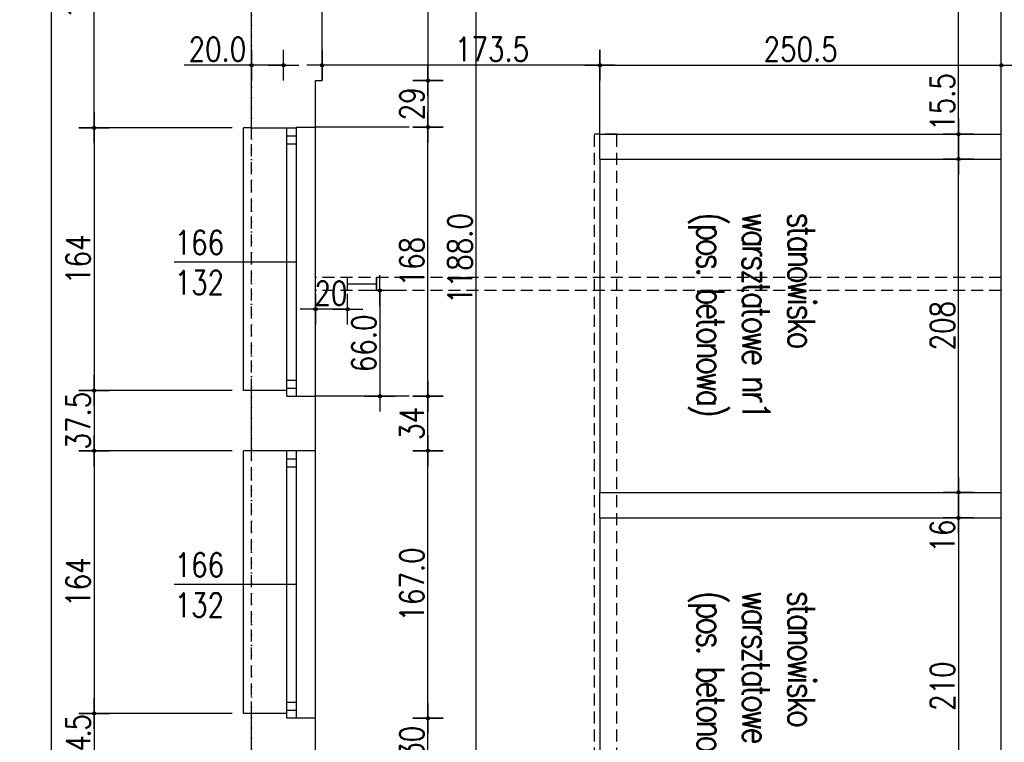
# Model space of a CAD drawing. Header units: millimetres. Extents: x 22865 to 60762, y -18816 to 15611.
# Tile 43 of 256: x 40391 to 41006, y -11861 to -11410. Entities that reach past the tile are written whole.
import ezdxf

# ---------------------------------------------------------------- set-up
doc = ezdxf.new("R2010")
doc.units = ezdxf.units.MM
doc.linetypes.add('DASHED2', pattern=[0.375, 0.25, -0.125])
doc.linetypes.add('DOT', pattern=[6.35, 0, -6.35])
for name, color, linetype in [('OPISY', 6, 'Continuous'), ('sciany murowane', 4, 'Continuous'), ('widokowa', 2, 'Continuous'), ('wyburzenia', 14, 'Continuous'), ('WYMIARY', 6, 'Continuous')]:
    doc.layers.add(name, color=color, linetype=linetype)
doc.styles.add('1-100', font='simplex.shx', dxfattribs={"width": 0.8, "height": 15})
doc.dimstyles.new('1-100', dxfattribs={"dimscale": 0.5, "dimtxt": 100, "dimasz": 1, "dimexe": 0.18, "dimexo": 0.0625, "dimgap": 5, "dimtad": 1, "dimdec": 1, "dimzin": 0, "dimdsep": 46, "dimtxsty": '1-100', "dimblk1": 'K', "dimblk2": 'K', "dimsah": 1, "dimcen": 0.09, "dimse1": 1, "dimse2": 1, "dimadec": 0, "dimazin": 0, "dimtfac": 1, "dimtdec": 1, "dimtofl": 0, "dimtmove": 0, "dimatfit": 3, "dimldrblk": 'K', "dimfxl": 0, "dimtolj": 1, "dimtzin": 0, "dimarcsym": 0})

# ---------------------------------------------------------------- blocks, each defined once
blk = doc.blocks.new('K')
for p, q in [((0, -19.1), (0, 19.1)), ((-19.1, 0), (19.1, 0))]:
    blk.add_line(p, q)
blk.add_circle((0, 0), 2.02)
blk = doc.blocks.new('*D2466')
at = {"layer": 'WYMIARY', "color": 0, "lineweight": -2}
blk.add_line((40646.32, -11295.15), (40646.32, -11447.15), dxfattribs=at)
at = {"layer": 'WYMIARY', "color": 0, "linetype": 'ByBlock', "lineweight": -2, "xscale": 0.5, "yscale": 0.5, "zscale": 0.5}
for p, rotation in [((40646.32, -11294.65), 89.99999999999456), ((40646.32, -11447.65), 269.9999999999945)]:
    blk.add_blockref('K', p, dxfattribs=dict(at, rotation=rotation))
at = {"layer": 'WYMIARY', "color": 0, "ltscale": 0.2, "insert": (40636.32, -11371.15), "char_height": 15, "attachment_point": 5, "rotation": 90, "style": '1-100'}
blk.add_mtext('\\A1;153.0', dxfattribs=at)
blk = doc.blocks.new('*D2467')
at = {"layer": 'WYMIARY', "color": 0, "lineweight": -2}
blk.add_line((40437.97, -11476.65), (40437.97, -11295.15), dxfattribs=at)
at = {"layer": 'WYMIARY', "color": 0, "linetype": 'ByBlock', "lineweight": -2, "xscale": 0.5, "yscale": 0.5, "zscale": 0.5}
for p, rotation in [((40437.97, -11294.65), 89.99999999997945), ((40437.97, -11477.15), 269.9999999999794)]:
    blk.add_blockref('K', p, dxfattribs=dict(at, rotation=rotation))
at = {"layer": 'WYMIARY', "color": 0, "ltscale": 0.2, "insert": (40427.97, -11385.9), "char_height": 15, "attachment_point": 5, "rotation": 90, "style": '1-100'}
blk.add_mtext('\\A1;182.5', dxfattribs=at)
blk = doc.blocks.new('*D2468')
at = {"layer": 'WYMIARY', "color": 0, "lineweight": -2, "ltscale": 0.2}
blk.add_line((40437.97, -11477.65), (40437.97, -11640.65), dxfattribs=at)
at = {"layer": 'WYMIARY', "color": 0, "linetype": 'ByBlock', "lineweight": -2, "xscale": 0.5, "yscale": 0.5, "zscale": 0.5}
for p, rotation in [((40437.97, -11477.15), 89.99999999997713), ((40437.97, -11641.15), 269.9999999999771)]:
    blk.add_blockref('K', p, dxfattribs=dict(at, rotation=rotation))
at = {"layer": 'WYMIARY', "color": 0, "ltscale": 0.2, "insert": (40427.97, -11559.15), "char_height": 15, "attachment_point": 5, "rotation": 90, "style": '1-100'}
blk.add_mtext('\\A1;164', dxfattribs=at)
blk = doc.blocks.new('*D2469')
at = {"layer": 'WYMIARY', "color": 0, "lineweight": -2, "ltscale": 0.2}
blk.add_line((40437.97, -11641.65), (40437.97, -11678.15), dxfattribs=at)
at = {"layer": 'WYMIARY', "color": 0, "linetype": 'ByBlock', "lineweight": -2, "xscale": 0.5, "yscale": 0.5, "zscale": 0.5}
for p, rotation in [((40437.97, -11641.15), 89.99999999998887), ((40437.97, -11678.65), 269.9999999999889)]:
    blk.add_blockref('K', p, dxfattribs=dict(at, rotation=rotation))
at = {"layer": 'WYMIARY', "color": 0, "ltscale": 0.2, "insert": (40427.97, -11659.9), "char_height": 15, "attachment_point": 5, "rotation": 90, "style": '1-100'}
blk.add_mtext('\\A1;37.5', dxfattribs=at)
blk = doc.blocks.new('*D2470')
at = {"layer": 'WYMIARY', "color": 0, "lineweight": -2, "ltscale": 0.2}
blk.add_line((40437.97, -11679.15), (40437.97, -11842.15), dxfattribs=at)
at = {"layer": 'WYMIARY', "color": 0, "linetype": 'ByBlock', "lineweight": -2, "xscale": 0.5, "yscale": 0.5, "zscale": 0.5}
for p, rotation in [((40437.97, -11678.65), 89.99999999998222), ((40437.97, -11842.65), 269.9999999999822)]:
    blk.add_blockref('K', p, dxfattribs=dict(at, rotation=rotation))
at = {"layer": 'WYMIARY', "color": 0, "ltscale": 0.2, "insert": (40427.97, -11760.65), "char_height": 15, "attachment_point": 5, "rotation": 90, "style": '1-100'}
blk.add_mtext('\\A1;164', dxfattribs=at)
blk = doc.blocks.new('*D2471')
at = {"layer": 'WYMIARY', "color": 0, "lineweight": -2, "ltscale": 0.2}
blk.add_line((40437.97, -11843.15), (40437.97, -11876.65), dxfattribs=at)
at = {"layer": 'WYMIARY', "color": 0, "linetype": 'ByBlock', "lineweight": -2, "xscale": 0.5, "yscale": 0.5, "zscale": 0.5}
for p, rotation in [((40437.97, -11842.65), 89.99999999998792), ((40437.97, -11877.15), 269.9999999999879)]:
    blk.add_blockref('K', p, dxfattribs=dict(at, rotation=rotation))
at = {"layer": 'WYMIARY', "color": 0, "ltscale": 0.2, "insert": (40427.97, -11859.9), "char_height": 15, "attachment_point": 5, "rotation": 90, "style": '1-100'}
blk.add_mtext('\\A1;\\A1;{\\T0.75;34.5}', dxfattribs=at)
blk = doc.blocks.new('*D2474')
at = {"layer": 'WYMIARY', "color": 0, "lineweight": -2}
blk.add_line((40646.32, -11678.15), (40646.32, -11645.15), dxfattribs=at)
at = {"layer": 'WYMIARY', "color": 0, "linetype": 'ByBlock', "lineweight": -2, "xscale": 0.5, "yscale": 0.5, "zscale": 0.5}
for p, rotation in [((40646.32, -11644.65), 90.00000000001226), ((40646.32, -11678.65), 270.0000000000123)]:
    blk.add_blockref('K', p, dxfattribs=dict(at, rotation=rotation))
at = {"layer": 'WYMIARY', "color": 0, "ltscale": 0.2, "insert": (40636.32, -11661.65), "char_height": 15, "attachment_point": 5, "rotation": 90, "style": '1-100'}
blk.add_mtext('\\A1;34', dxfattribs=at)
blk = doc.blocks.new('*D2475')
at = {"layer": 'WYMIARY', "color": 0, "lineweight": -2}
blk.add_line((40646.32, -11644.15), (40646.32, -11477.15), dxfattribs=at)
at = {"layer": 'WYMIARY', "color": 0, "linetype": 'ByBlock', "lineweight": -2, "xscale": 0.5, "yscale": 0.5, "zscale": 0.5}
for p, rotation in [((40646.32, -11476.65), 90.00000000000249), ((40646.32, -11644.65), 270.0000000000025)]:
    blk.add_blockref('K', p, dxfattribs=dict(at, rotation=rotation))
at = {"layer": 'WYMIARY', "color": 0, "ltscale": 0.2, "insert": (40636.32, -11560.65), "char_height": 15, "attachment_point": 5, "rotation": 90, "style": '1-100'}
blk.add_mtext('\\A1;168', dxfattribs=at)
blk = doc.blocks.new('*D2477')
at = {"layer": 'WYMIARY', "color": 0, "lineweight": -2}
blk.add_line((40646.32, -11875.15), (40646.32, -11846.15), dxfattribs=at)
at = {"layer": 'WYMIARY', "color": 0, "linetype": 'ByBlock', "lineweight": -2, "xscale": 0.5, "yscale": 0.5, "zscale": 0.5}
for p, rotation in [((40646.32, -11845.65), 89.9999999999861), ((40646.32, -11875.65), 269.9999999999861)]:
    blk.add_blockref('K', p, dxfattribs=dict(at, rotation=rotation))
at = {"layer": 'WYMIARY', "color": 0, "ltscale": 0.2, "insert": (40636.32, -11860.65), "char_height": 15, "attachment_point": 5, "rotation": 90, "style": '1-100'}
blk.add_mtext('\\A1;30', dxfattribs=at)
blk = doc.blocks.new('*D2478')
at = {"layer": 'WYMIARY', "color": 0, "lineweight": -2, "ltscale": 0.2}
blk.add_line((40646.32, -11845.15), (40646.32, -11679.15), dxfattribs=at)
at = {"layer": 'WYMIARY', "color": 0, "linetype": 'ByBlock', "lineweight": -2, "xscale": 0.5, "yscale": 0.5, "zscale": 0.5}
for p, rotation in [((40646.32, -11678.65), 89.99999999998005), ((40646.32, -11845.65), 269.99999999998)]:
    blk.add_blockref('K', p, dxfattribs=dict(at, rotation=rotation))
at = {"layer": 'WYMIARY', "color": 0, "ltscale": 0.2, "insert": (40636.32, -11762.15), "char_height": 15, "attachment_point": 5, "rotation": 90, "style": '1-100'}
blk.add_mtext('\\A1;167.0', dxfattribs=at)
blk = doc.blocks.new('*D2484')
at = {"layer": 'WYMIARY', "color": 0, "lineweight": -2, "ltscale": 0.2}
blk.add_line((40753.19, -11438.09), (40580.69, -11438.09), dxfattribs=at)
at = {"layer": 'WYMIARY', "color": 0, "linetype": 'ByBlock', "lineweight": -2, "xscale": 0.5, "yscale": 0.5, "zscale": 0.5, "rotation": 180}
blk.add_blockref('K', (40580.19, -11438.09), dxfattribs=at)
at = {"layer": 'WYMIARY', "color": 0, "linetype": 'ByBlock', "lineweight": -2, "xscale": 0.5, "yscale": 0.5, "zscale": 0.5}
blk.add_blockref('K', (40753.69, -11438.09), dxfattribs=at)
at = {"layer": 'WYMIARY', "color": 0, "ltscale": 0.2, "insert": (40686.35, -11428.09), "char_height": 15, "attachment_point": 5, "style": '1-100'}
blk.add_mtext('\\A1;173.5', dxfattribs=at)
blk = doc.blocks.new('*D2485')
at = {"layer": 'WYMIARY', "color": 0, "lineweight": -2, "ltscale": 0.2}
for p, q in [((40536.19, -11438.09), (40494.12, -11438.09)), ((40555.69, -11438.09), (40536.69, -11438.09))]:
    blk.add_line(p, q, dxfattribs=at)
at = {"layer": 'WYMIARY', "color": 0, "linetype": 'ByBlock', "lineweight": -2, "xscale": 0.5, "yscale": 0.5, "zscale": 0.5}
for p, rotation in [((40536.19, -11438.09), 180.0000000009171), ((40556.19, -11438.09), 9.171396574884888e-10)]:
    blk.add_blockref('K', p, dxfattribs=dict(at, rotation=rotation))
at = {"layer": 'WYMIARY', "color": 0, "ltscale": 0.2, "insert": (40514.9, -11428.09), "char_height": 15, "attachment_point": 5, "style": '1-100'}
blk.add_mtext('\\A1;20.0', dxfattribs=at)
blk = doc.blocks.new('*D2488')
at = {"layer": 'WYMIARY', "color": 0, "lineweight": -2, "ltscale": 0.2}
blk.add_line((40754.19, -11438.09), (41003.69, -11438.09), dxfattribs=at)
at = {"layer": 'WYMIARY', "color": 0, "linetype": 'ByBlock', "lineweight": -2, "xscale": 0.5, "yscale": 0.5, "zscale": 0.5}
for p, rotation in [((40753.69, -11438.09), 180.0000000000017), ((41004.19, -11438.09), 1.66419825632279e-12)]:
    blk.add_blockref('K', p, dxfattribs=dict(at, rotation=rotation))
at = {"layer": 'WYMIARY', "color": 0, "ltscale": 0.2, "insert": (40878.94, -11428.09), "char_height": 15, "attachment_point": 5, "style": '1-100'}
blk.add_mtext('\\A1;250.5', dxfattribs=at)
blk = doc.blocks.new('*D2489')
at = {"layer": 'WYMIARY', "color": 0, "lineweight": -2}
blk.add_line((40646.32, -11448.15), (40646.32, -11476.15), dxfattribs=at)
at = {"layer": 'WYMIARY', "color": 0, "linetype": 'ByBlock', "lineweight": -2, "xscale": 0.5, "yscale": 0.5, "zscale": 0.5}
for p, rotation in [((40646.32, -11447.65), 90), ((40646.32, -11476.65), 270)]:
    blk.add_blockref('K', p, dxfattribs=dict(at, rotation=rotation))
at = {"layer": 'WYMIARY', "color": 0, "ltscale": 0.2, "insert": (40636.32, -11462.15), "char_height": 15, "attachment_point": 5, "rotation": 90, "style": '1-100'}
blk.add_mtext('\\A1;29', dxfattribs=at)
blk = doc.blocks.new('*D2490')
at = {"layer": 'WYMIARY', "color": 0, "lineweight": -2, "ltscale": 0.2}
blk.add_line((40616.31, -11579.15), (40616.31, -11644.15), dxfattribs=at)
at = {"layer": 'WYMIARY', "color": 0, "linetype": 'ByBlock', "lineweight": -2, "xscale": 0.5, "yscale": 0.5, "zscale": 0.5}
for p, rotation in [((40616.31, -11578.65), 90.00000000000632), ((40616.31, -11644.65), 270.0000000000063)]:
    blk.add_blockref('K', p, dxfattribs=dict(at, rotation=rotation))
at = {"layer": 'WYMIARY', "color": 0, "ltscale": 0.2, "insert": (40606.31, -11611.65), "char_height": 15, "attachment_point": 5, "rotation": 90, "style": '1-100'}
blk.add_mtext('\\A1;66.0', dxfattribs=at)
blk = doc.blocks.new('*D2495')
at = {"layer": 'WYMIARY', "color": 0, "lineweight": -2, "ltscale": 0.2}
blk.add_line((40676.31, -12152.15), (40676.31, -10965.15), dxfattribs=at)
at = {"layer": 'WYMIARY', "color": 0, "linetype": 'ByBlock', "lineweight": -2, "xscale": 0.5, "yscale": 0.5, "zscale": 0.5}
for p, rotation in [((40676.31, -10964.65), 89.99999999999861), ((40676.31, -12152.65), 269.9999999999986)]:
    blk.add_blockref('K', p, dxfattribs=dict(at, rotation=rotation))
at = {"layer": 'WYMIARY', "color": 0, "ltscale": 0.2, "insert": (40666.31, -11558.65), "char_height": 15, "attachment_point": 5, "rotation": 90, "style": '1-100'}
blk.add_mtext('\\A1;1188.0', dxfattribs=at)
blk = doc.blocks.new('*D2501')
at = {"layer": 'WYMIARY', "color": 0, "lineweight": -2}
blk.add_line((40595.69, -11590.38), (40576.69, -11590.38), dxfattribs=at)
at = {"layer": 'WYMIARY', "color": 0, "linetype": 'ByBlock', "lineweight": -2, "xscale": 0.5, "yscale": 0.5, "zscale": 0.5, "rotation": 180}
blk.add_blockref('K', (40576.19, -11590.38), dxfattribs=at)
at = {"layer": 'WYMIARY', "color": 0, "linetype": 'ByBlock', "lineweight": -2, "xscale": 0.5, "yscale": 0.5, "zscale": 0.5}
blk.add_blockref('K', (40596.19, -11590.38), dxfattribs=at)
at = {"layer": 'WYMIARY', "color": 0, "ltscale": 0.2, "insert": (40585.75, -11580.38), "char_height": 15, "attachment_point": 5, "style": '1-100'}
blk.add_mtext('\\A1;20', dxfattribs=at)
blk = doc.blocks.new('*D2535')
at = {"layer": 'WYMIARY', "color": 0, "lineweight": -2, "ltscale": 0.2}
blk.add_line((40977.47, -11704.15), (40977.47, -11497.15), dxfattribs=at)
at = {"layer": 'WYMIARY', "color": 0, "linetype": 'ByBlock', "lineweight": -2, "xscale": 0.5, "yscale": 0.5, "zscale": 0.5}
for p, rotation in [((40977.47, -11496.65), 90), ((40977.47, -11704.65), 270)]:
    blk.add_blockref('K', p, dxfattribs=dict(at, rotation=rotation))
at = {"layer": 'WYMIARY', "color": 0, "ltscale": 0.2, "insert": (40967.47, -11600.65), "char_height": 15, "attachment_point": 5, "rotation": 90, "style": '1-100'}
blk.add_mtext('\\A1;208', dxfattribs=at)
blk = doc.blocks.new('*D2536')
at = {"layer": 'WYMIARY', "color": 0, "lineweight": -2, "ltscale": 0.2}
blk.add_line((40977.47, -11721.15), (40977.47, -11930.15), dxfattribs=at)
at = {"layer": 'WYMIARY', "color": 0, "linetype": 'ByBlock', "lineweight": -2, "xscale": 0.5, "yscale": 0.5, "zscale": 0.5}
for p, rotation in [((40977.47, -11720.65), 90), ((40977.47, -11930.65), 270)]:
    blk.add_blockref('K', p, dxfattribs=dict(at, rotation=rotation))
at = {"layer": 'WYMIARY', "color": 0, "ltscale": 0.2, "insert": (40967.47, -11825.65), "char_height": 15, "attachment_point": 5, "rotation": 90, "style": '1-100'}
blk.add_mtext('\\A1;210', dxfattribs=at)
blk = doc.blocks.new('*D2538')
at = {"layer": 'WYMIARY', "color": 0, "lineweight": -2, "ltscale": 0.2}
for p, q in [((40977.47, -11705.15), (40977.47, -11720.15)), ((40977.47, -11720.65), (40977.47, -11742.72))]:
    blk.add_line(p, q, dxfattribs=at)
at = {"layer": 'WYMIARY', "color": 0, "linetype": 'ByBlock', "lineweight": -2, "xscale": 0.5, "yscale": 0.5, "zscale": 0.5}
for p, rotation in [((40977.47, -11704.65), 90), ((40977.47, -11720.65), 270)]:
    blk.add_blockref('K', p, dxfattribs=dict(at, rotation=rotation))
at = {"layer": 'WYMIARY', "color": 0, "ltscale": 0.2, "insert": (40967.47, -11731.93), "char_height": 15, "attachment_point": 5, "rotation": 90, "style": '1-100'}
blk.add_mtext('\\A1;16', dxfattribs=at)
blk = doc.blocks.new('*D2540')
at = {"layer": 'WYMIARY', "color": 0, "lineweight": -2, "ltscale": 0.2}
for p, q in [((40977.47, -11481.15), (40977.47, -11441.36)), ((40977.47, -11496.15), (40977.47, -11481.65))]:
    blk.add_line(p, q, dxfattribs=at)
at = {"layer": 'WYMIARY', "color": 0, "linetype": 'ByBlock', "lineweight": -2, "xscale": 0.5, "yscale": 0.5, "zscale": 0.5}
for p, rotation in [((40977.47, -11481.15), 90), ((40977.47, -11496.65), 270)]:
    blk.add_blockref('K', p, dxfattribs=dict(at, rotation=rotation))
at = {"layer": 'WYMIARY', "color": 0, "ltscale": 0.2, "insert": (40967.47, -11461.01), "char_height": 15, "attachment_point": 5, "rotation": 90, "style": '1-100'}
blk.add_mtext('\\A1;15.5', dxfattribs=at)
blk = doc.blocks.new('*D2542')
at = {"layer": 'WYMIARY', "color": 0, "lineweight": -2, "ltscale": 0.2}
blk.add_line((40977.47, -11480.65), (40977.47, -10992.15), dxfattribs=at)
at = {"layer": 'WYMIARY', "color": 0, "linetype": 'ByBlock', "lineweight": -2, "xscale": 0.5, "yscale": 0.5, "zscale": 0.5}
for p, rotation in [((40977.47, -10991.65), 90), ((40977.47, -11481.15), 270)]:
    blk.add_blockref('K', p, dxfattribs=dict(at, rotation=rotation))
at = {"layer": 'WYMIARY', "color": 0, "ltscale": 0.2, "insert": (40967.47, -11236.4), "char_height": 15, "attachment_point": 5, "rotation": 90, "style": '1-100'}
blk.add_mtext('\\A1;489.5', dxfattribs=at)
blk = doc.blocks.new('*D2627')
at = {"layer": 'WYMIARY', "color": 0, "lineweight": -2, "ltscale": 0.2}
blk.add_line((40411.12, -10993.15), (40411.12, -14001.65), dxfattribs=at)
at = {"layer": 'WYMIARY', "color": 0, "linetype": 'ByBlock', "lineweight": -2, "xscale": 0.5, "yscale": 0.5, "zscale": 0.5}
for p, rotation in [((40411.12, -10992.65), 90), ((40411.12, -14002.15), 270)]:
    blk.add_blockref('K', p, dxfattribs=dict(at, rotation=rotation))
at = {"layer": 'WYMIARY', "color": 0, "ltscale": 0.2, "insert": (40401.12, -12497.4), "char_height": 15, "attachment_point": 5, "rotation": 90, "style": '1-100'}
blk.add_mtext('\\A1;3009.5', dxfattribs=at)

msp = doc.modelspace()

# ---------------------------------------------------------------- linework, layer by layer
at = {"layer": 'sciany murowane', "ltscale": 20}
msp.add_line((41004.19, -12152.65), (41004.19, -10991.65), dxfattribs=at)
at = {"layer": 'sciany murowane', "ltscale": 0.2}
for p, q in [((40536.19, -11477.15), (40536.19, -11294.65)), ((40580.19, -11447.65), (40580.19, -11294.65)), ((40576.19, -11476.65), (40576.19, -11447.65)), ((40576.19, -11447.65), (40580.19, -11447.65)), ((40536.19, -11477.15), (40564.19, -11477.15)), ((40564.19, -11477.15), (40564.19, -11476.65)), ((40564.19, -11476.65), (40576.19, -11476.65)), ((40536.19, -11678.65), (40536.19, -11641.15)), ((40558.19, -11641.15), (40536.19, -11641.15)), ((40558.19, -11644.65), (40558.19, -11641.15)), ((40558.19, -11644.65), (40576.19, -11644.65)), ((40576.19, -11678.65), (40576.19, -11644.65)), ((40576.19, -11678.65), (40536.19, -11678.65)), ((40536.19, -11877.15), (40536.19, -11842.65)), ((40558.19, -11842.65), (40536.19, -11842.65)), ((40576.19, -11845.65), (40558.19, -11845.65)), ((40576.19, -11875.65), (40576.19, -11845.65))]:
    msp.add_line(p, q, dxfattribs=at)
at = {"layer": 'sciany murowane', "color": 2, "ltscale": 0.2}
for p, q in [((40531.19, -11641.15), (40531.19, -11477.15)), ((40536.19, -11477.15), (40531.19, -11477.15)), ((40558.19, -11641.15), (40558.19, -11477.15)), ((40564.19, -11644.65), (40564.19, -11477.15)), ((40576.19, -11644.65), (40576.19, -11476.65)), ((40558.19, -11482.15), (40564.19, -11482.15)), ((40753.69, -11496.65), (40753.69, -11481.15)), ((40753.69, -11481.15), (41004.19, -11481.15)), ((40558.19, -11487.15), (40564.19, -11487.15)), ((40753.69, -11496.65), (41004.19, -11496.65)), ((40558.19, -11634.65), (40564.19, -11634.65)), ((40558.19, -11639.65), (40564.19, -11639.65)), ((40536.19, -11641.15), (40531.19, -11641.15)), ((40531.19, -11842.65), (40531.19, -11678.65)), ((40536.19, -11678.65), (40531.19, -11678.65)), ((40558.19, -11845.65), (40558.19, -11678.65)), ((40564.19, -11845.65), (40564.19, -11678.65)), ((40576.19, -11845.65), (40576.19, -11678.65)), ((40558.19, -11683.65), (40564.19, -11683.65)), ((40558.19, -11688.65), (40564.19, -11688.65)), ((40753.69, -11720.65), (40753.69, -11704.65)), ((40753.69, -11704.65), (41004.19, -11704.65)), ((40753.69, -11720.65), (41004.19, -11720.65)), ((40558.19, -11835.65), (40564.19, -11835.65)), ((40536.19, -11842.65), (40531.19, -11842.65)), ((40558.19, -11840.65), (40564.19, -11840.65))]:
    msp.add_line(p, q, dxfattribs=at)
at = {"layer": 'sciany murowane', "color": 3, "ltscale": 0.2}
for p, q in [((40596.19, -11578.65), (40596.19, -11570.65)), ((40614.19, -11578.65), (40614.19, -11570.65)), ((40614.19, -11570.65), (40614.19, -11578.65))]:
    msp.add_line(p, q, dxfattribs=at)
at = {"layer": 'widokowa', "color": 1, "linetype": 'DASHED2', "ltscale": 30}
for p, q in [((40536.19, -11641.15), (40536.19, -11477.15)), ((40750.19, -12152.65), (40750.19, -11481.15)), ((40764.19, -11481.15), (40750.19, -11481.15)), ((40764.19, -12152.65), (40764.19, -11481.15)), ((41004.19, -11570.65), (40576.19, -11570.65)), ((41004.19, -11578.65), (40576.19, -11578.65)), ((40536.19, -11842.65), (40536.19, -11678.65))]:
    msp.add_line(p, q, dxfattribs=at)
at = {"layer": 'widokowa', "color": 9, "ltscale": 0.2}
for p, q in [((40753.69, -11496.65), (40753.69, -11704.65)), ((40753.69, -11720.65), (40753.69, -11930.65))]:
    msp.add_line(p, q, dxfattribs=at)
at = {"layer": 'wyburzenia', "linetype": 'DOT'}
msp.add_line((40536.19, -10980.86), (40536.19, -13983.21), dxfattribs=at)
at = {"layer": 'WYMIARY', "ltscale": 0.2}
for p, q in [((40753.69, -11481.15), (40753.69, -11447.65)), ((40634.53, -11476.65), (40576.19, -11476.65)), ((40564.19, -11560.9), (40487.97, -11560.9)), ((40634.53, -11644.65), (40576.19, -11644.65)), ((40564.19, -11762.15), (40487.97, -11762.15))]:
    msp.add_line(p, q, dxfattribs=at)
at = {"layer": 'WYMIARY'}
for p, q in [((40524.2, -11477.15), (40447.53, -11477.15)), ((40524.2, -11641.15), (40447.53, -11641.15)), ((40524.2, -11678.65), (40447.53, -11678.65)), ((40524.2, -11842.65), (40447.53, -11842.65))]:
    msp.add_line(p, q, dxfattribs=at)
at = {"layer": 'WYMIARY', "color": 3, "ltscale": 0.2}
for p in [(40596.19, -11574.65), (40614.19, -11574.65)]:
    msp.add_line(p, (40596.19, -11574.65), dxfattribs=at)

# ---------------------------------------------------------------- texts
at = {"layer": 'OPISY', "char_height": 17, "width": 302.1591, "attachment_point": 4, "rotation": 270, "style": '1-100'}
for s, insert in [('{\\T0.8;\\Fsimplex8|c238;pom. warsztatowe }', (40777.44, -11227.46)), ('\\pxql;{\\T0.8;\\Fsimplex8|c238;stanowisko \\Pwarsztatowe nr1\\P\\pq*;(pos. betonowa) }', (40848.38, -11530.06)), ('\\pxql;{\\T0.8;\\Fsimplex8|c238;stanowisko \\Pwarsztatowe nr2\\P\\pq*;(pos. betonowa) }', (40848.38, -11766.27))]:
    msp.add_mtext(s, dxfattribs=dict(at, insert=insert))
at = {"layer": 'WYMIARY', "ltscale": 0.2, "char_height": 15, "width": 63.8053, "attachment_point": 1, "style": '1-100'}
for insert in [(40488.21, -11541.22), (40488.21, -11742.47)]:
    msp.add_mtext('166\\P132', dxfattribs=dict(at, insert=insert))

# ---------------------------------------------------------------- dimensions: what is measured, and where the dimension line sits
at = {"layer": 'WYMIARY', "ltscale": 0.2}
for p1, p2, distance, picture, middle in [((40688.66, -12152.65), (40688.66, -10964.65), 12.35, '*D2495', (40666.31, -11558.65)), ((40556.19, -11467.16), (40536.19, -11467.16), -29.07, '*D2485', (40514.9, -11428.09)), ((40753.69, -11481.15), (41004.19, -11481.15), 43.06, '*D2488', (40878.94, -11428.09)), ((40624.54, -11578.65), (40624.54, -11644.65), -8.23, '*D2490', (40606.31, -11611.65)), ((40636.76, -11845.65), (40636.76, -11678.65), -9.56, '*D2478', (40636.32, -11762.15))]:
    dim = msp.add_aligned_dim(p1=p1, p2=p2, distance=distance, dimstyle='1-100', dxfattribs=at)
    dim.commit()
    dim.dimension.update_dxf_attribs({"geometry": picture, "text_midpoint": middle})
for base, p1, p2, picture, middle in [((40977.47, -10991.65), (40959.32, -11481.15), (40965.19, -10991.65), '*D2542', (40967.47, -11236.4)), ((40411.12, -14002.15), (40428.42, -10992.65), (40428.42, -14002.15), '*D2627', (40401.12, -12497.4)), ((40977.47, -11481.15), (40959.32, -11496.65), (40959.32, -11481.15), '*D2540', (40967.47, -11461.01))]:
    dim = msp.add_linear_dim(base=base, p1=p1, p2=p2, angle=270, dimstyle='1-100', dxfattribs=at)
    dim.commit()
    dim.dimension.update_dxf_attribs({"geometry": picture, "text_midpoint": middle})
at = {"layer": 'WYMIARY'}
for p1, p2, distance, override, picture, middle in [((40454.04, -11477.15), (40454.04, -11294.65), 16.07, {"dimtxsty": '1-100', "dimldrblk": 'K'}, '*D2467', (40427.97, -11385.9)), ((40636.76, -11294.65), (40636.76, -11447.65), 9.56, {"dimtxsty": '1-100', "dimldrblk": 'K'}, '*D2466', (40636.32, -11371.15)), ((40578.42, -11447.65), (40578.42, -11476.65), 67.9, {"dimdec": 0, "dimtxsty": '1-100', "dimldrblk": 'K'}, '*D2489', (40636.32, -11462.15)), ((40655.88, -11644.65), (40655.88, -11476.65), 9.56, {"dimdec": 0, "dimtxsty": '1-100', "dimldrblk": 'K'}, '*D2475', (40636.32, -11560.65)), ((40576.42, -11678.65), (40576.42, -11644.65), -69.9, {"dimdec": 0, "dimtxsty": '1-100', "dimldrblk": 'K'}, '*D2474', (40636.32, -11661.65)), ((40576.42, -11875.65), (40576.42, -11845.65), -69.9, {"dimdec": 0, "dimtxsty": '1-100', "dimldrblk": 'K'}, '*D2477', (40636.32, -11860.65))]:
    dim = msp.add_aligned_dim(p1=p1, p2=p2, distance=distance, dimstyle='1-100', override=override, dxfattribs=at)
    dim.commit()
    dim.dimension.update_dxf_attribs({"geometry": picture, "text_midpoint": middle})
at = {"layer": 'WYMIARY', "ltscale": 0.2}
for base, p1, p2, angle, picture, middle in [((40580.19, -11438.09), (40753.69, -11432.01), (40580.19, -11432.01), 180, '*D2484', (40686.35, -11438.09)), ((40437.97, -11678.65), (40454.92, -11641.15), (40454.92, -11678.65), 270, '*D2469', (40437.97, -11659.9))]:
    dim = msp.add_linear_dim(base=base, p1=p1, p2=p2, angle=angle, dimstyle='1-100', dxfattribs=at)
    dim.commit()
    dim.dimension.update_dxf_attribs({"geometry": picture, "text_midpoint": middle, "dimtype": 161})
for p1, p2, distance, picture, middle in [((40458.68, -11477.15), (40458.68, -11641.15), -20.71, '*D2468', (40427.97, -11559.15)), ((40454.92, -11678.65), (40454.92, -11842.65), -16.95, '*D2470', (40427.97, -11760.65))]:
    dim = msp.add_aligned_dim(p1=p1, p2=p2, distance=distance, dimstyle='1-100', override={"dimdec": 0, "dimtxsty": '1-100', "dimldrblk": 'K'}, dxfattribs=at)
    dim.commit()
    dim.dimension.update_dxf_attribs({"geometry": picture, "text_midpoint": middle})
for base, p1, p2, picture, middle in [((40977.47, -11496.65), (40977.47, -11704.65), (40977.47, -11496.65), '*D2535', (40967.47, -11600.65)), ((40977.47, -11720.65), (40962.48, -11704.65), (40962.48, -11720.65), '*D2538', (40967.47, -11731.93)), ((40977.47, -11930.65), (40970.26, -11720.65), (40970.26, -11930.65), '*D2536', (40967.47, -11825.65))]:
    dim = msp.add_linear_dim(base=base, p1=p1, p2=p2, angle=270, dimstyle='1-100', override={"dimdec": 0, "dimtxsty": '1-100', "dimldrblk": 'K'}, dxfattribs=at)
    dim.commit()
    dim.dimension.update_dxf_attribs({"geometry": picture, "text_midpoint": middle})
at = {"layer": 'WYMIARY'}
dim = msp.add_linear_dim(base=(40576.19, -11590.38), p1=(40596.19, -11578.65), p2=(40576.19, -11578.65), angle=180, dimstyle='1-100', override={"dimdec": 0, "dimtxsty": '1-100', "dimldrblk": 'K'}, dxfattribs=at)
dim.commit()
dim.dimension.update_dxf_attribs({"geometry": '*D2501', "text_midpoint": (40585.75, -11590.38), "dimtype": 161})
at = {"layer": 'WYMIARY', "ltscale": 0.2}
dim = msp.add_linear_dim(base=(40437.97, -11877.15), p1=(40454.92, -11842.65), p2=(40454.92, -11877.15), angle=270, text='\\A1;{\\T0.75;<>}', dimstyle='1-100', override={"dimtxsty": '1-100'}, dxfattribs=at)
dim.commit()
dim.dimension.update_dxf_attribs({"geometry": '*D2471', "text_midpoint": (40437.97, -11859.9), "dimtype": 161})

doc.saveas('drawing.dxf')
